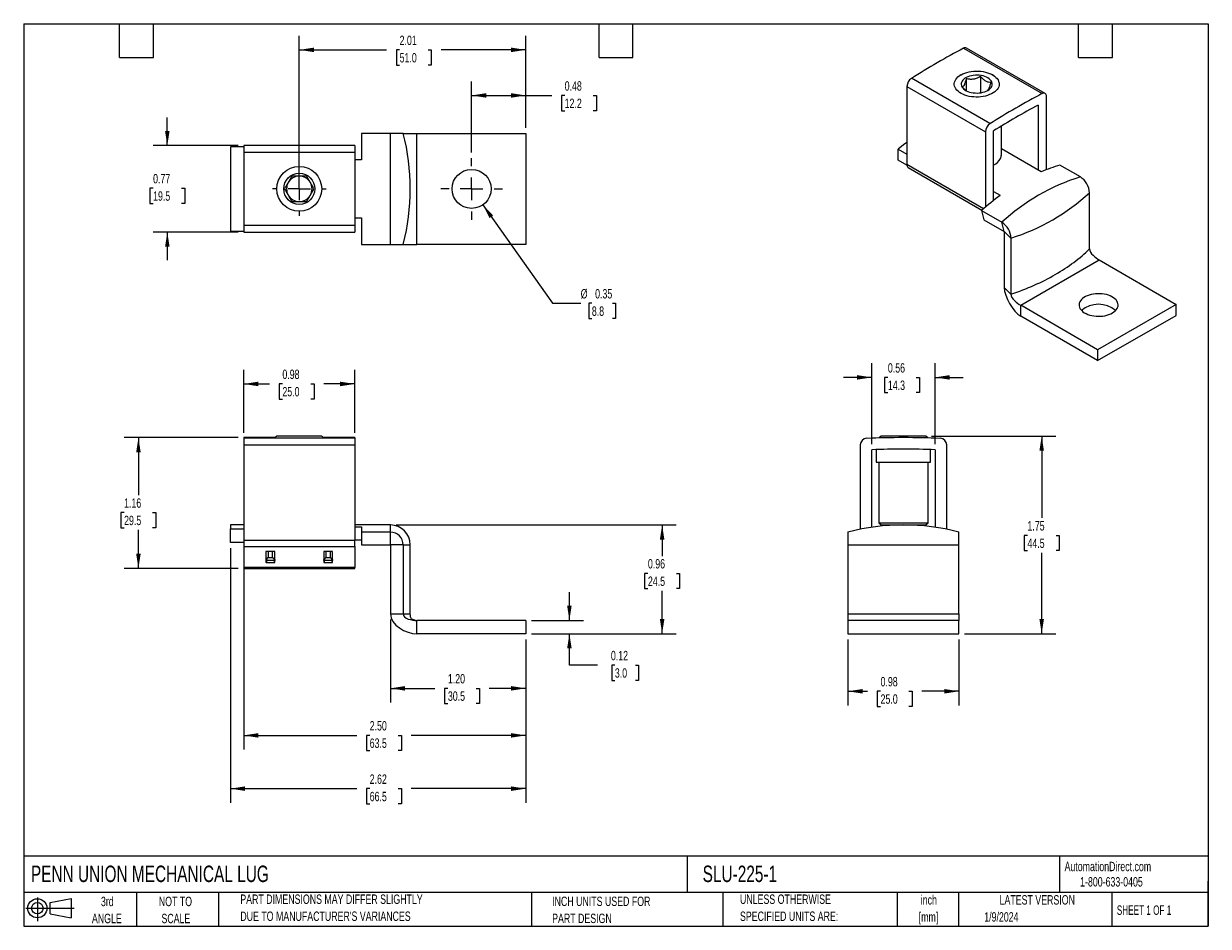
# Model space of a CAD drawing. Header units: inches. Extents: x 0.2 to 10.8, y 0.2 to 8.2.
import ezdxf

# ---------------------------------------------------------------- set-up
doc = ezdxf.new("R2010")
doc.units = ezdxf.units.IN
doc.header["$MEASUREMENT"] = 0
doc.linetypes.add('CENTERX2', pattern=[0.8, 0.5, -0.1, 0.1, -0.1])
doc.layers.add('CENTER', color=40, linetype='CENTERX2')
doc.layers.add('SLD-DEFPOINTS', color=7, linetype='Continuous')
doc.layers.add('DIMENSIONS', color=140, linetype='Continuous', lineweight=25)
doc.layers.add('TEXT', color=140, linetype='Continuous', lineweight=25)
doc.styles.add('SLDTEXTSTYLE0', font='TXT', dxfattribs={"width": 0.7})
doc.styles.add('SLDTEXTSTYLE1', font='TXT', dxfattribs={"width": 0.65})
doc.dimstyles.new('SLDDIMSTYLE0', dxfattribs={"dimtxt": 0.084961, "dimasz": 0.13, "dimexe": 0, "dimexo": 0.0625, "dimgap": 0.02124, "dimtad": 0, "dimtih": 1, "dimtoh": 1, "dimrnd": 1e-09, "dimdsep": 46, "dimtxsty": 'SLDTEXTSTYLE0', "dimsah": 1, "dimcen": 0.09, "dimadec": 0, "dimazin": 2, "dimtfac": 1, "dimtmove": 0, "dimatfit": 0, "dimfxl": 0, "dimfrac": 2, "dimtolj": 1, "dimtzin": 12, "dimarcsym": 0})
doc.dimstyles.new('SLDDIMSTYLE1', dxfattribs={"dimtxt": 0.084961, "dimasz": 0.13, "dimexe": 0, "dimexo": 0.0625, "dimgap": 0.02124, "dimtad": 0, "dimtih": 1, "dimtoh": 1, "dimrnd": 1e-09, "dimdsep": 46, "dimtxsty": 'SLDTEXTSTYLE0', "dimsah": 1, "dimcen": 0.09, "dimadec": 0, "dimazin": 2, "dimtfac": 1, "dimtofl": 0, "dimtmove": 0, "dimatfit": 3, "dimfxl": 0, "dimfrac": 2, "dimtolj": 1, "dimtzin": 12, "dimarcsym": 0})
doc.dimstyles.new('SLDDIMSTYLE2', dxfattribs={"dimtxt": 0.084961, "dimasz": 0.13, "dimexe": 0, "dimexo": 0.0625, "dimgap": 0.02124, "dimtad": 0, "dimtih": 1, "dimtoh": 1, "dimrnd": 1e-09, "dimzin": 4, "dimdsep": 46, "dimtxsty": 'SLDTEXTSTYLE0', "dimsah": 1, "dimcen": 0.09, "dimadec": 0, "dimazin": 1, "dimtfac": 1, "dimtofl": 0, "dimtmove": 0, "dimatfit": 3, "dimfxl": 0, "dimfrac": 2, "dimtolj": 1, "dimtzin": 12, "dimarcsym": 0})
doc.dimstyles.new('SLDDIMSTYLE3', dxfattribs={"dimtxt": 0.084961, "dimasz": 0.13, "dimexe": 0, "dimexo": 0.0625, "dimgap": 0.02124, "dimtad": 0, "dimtih": 1, "dimtoh": 1, "dimrnd": 1e-09, "dimzin": 12, "dimdsep": 46, "dimtxsty": 'SLDTEXTSTYLE0', "dimsah": 1, "dimcen": 0.09, "dimadec": 0, "dimazin": 3, "dimtfac": 1, "dimtofl": 0, "dimtmove": 0, "dimatfit": 3, "dimfxl": 0, "dimfrac": 2, "dimtolj": 1, "dimtzin": 12, "dimarcsym": 0})
doc.dimstyles.new('SLDDIMSTYLE4', dxfattribs={"dimtxt": 0.084961, "dimasz": 0.13, "dimexe": 0, "dimexo": 0.0625, "dimgap": 0.02124, "dimtad": 0, "dimtih": 1, "dimtoh": 1, "dimrnd": 1e-09, "dimdsep": 46, "dimtxsty": 'SLDTEXTSTYLE0', "dimsah": 1, "dimcen": 0, "dimadec": 0, "dimazin": 2, "dimtfac": 1, "dimtofl": 0, "dimtmove": 0, "dimatfit": 3, "dimfxl": 0, "dimfrac": 2, "dimtolj": 1, "dimtzin": 12, "dimarcsym": 0})

# ---------------------------------------------------------------- blocks, each defined once
blk = doc.blocks.new('Block11')
at = {"color": 7, "linetype": 'Continuous', "lineweight": 18}
for p, q in [((0, 0.113), (0.428, 0.113)), ((0.102, 0.209), (0.102, 0)), ((0.216, 0.164), (0.401, 0.198)), ((0.216, 0.063), (0.216, 0.164)), ((0.401, 0.198), (0.401, 0.029)), ((0.216, 0.063), (0.401, 0.029))]:
    blk.add_line(p, q, dxfattribs=at)
for radius in [0.0846, 0.0506]:
    blk.add_circle((0.102, 0.113), radius, dxfattribs=at)
blk = doc.blocks.new('Block12')
at = {"layer": 'SLD-DEFPOINTS'}
blk.add_blockref('Block11', (0, 0), dxfattribs=at)
blk = doc.blocks.new('_D')
at = {"layer": 'DIMENSIONS'}
for p, q in [((5.087, 2.961), (5.087, 3.211)), ((4.75, 2.961), (5.212, 2.961)), ((4.75, 2.843), (5.212, 2.843)), ((5.087, 2.564), (5.087, 2.843)), ((5.337, 2.564), (5.087, 2.564)), ((5.49, 2.564), (5.462, 2.564)), ((5.462, 2.564), (5.462, 2.429)), ((5.672, 2.564), (5.7, 2.564)), ((5.7, 2.564), (5.7, 2.429)), ((5.462, 2.429), (5.49, 2.429)), ((5.7, 2.429), (5.672, 2.429))]:
    blk.add_line(p, q, dxfattribs=at)
for points in [[(5.087, 2.961), (5.107, 3.091), (5.067, 3.091)], [(5.087, 2.843), (5.067, 2.713), (5.107, 2.713)]]:
    blk.add_solid(points, dxfattribs=at)
at = {"layer": 'DIMENSIONS', "char_height": 0.0833, "attachment_point": 1, "style": 'SLDTEXTSTYLE0'}
for s, insert in [('0.12', (5.455, 2.691)), ('3.0', (5.49, 2.537))]:
    blk.add_mtext(s, dxfattribs=dict(at, insert=insert))
blk = doc.blocks.new('_D_1')
at = {"layer": 'DIMENSIONS'}
for p, q in [((3.55, 3.808), (6.034, 3.808)), ((5.909, 3.808), (5.909, 3.532)), ((5.783, 3.378), (5.754, 3.378)), ((5.754, 3.378), (5.754, 3.243)), ((6.035, 3.378), (6.064, 3.378)), ((6.064, 3.378), (6.064, 3.243)), ((5.754, 3.243), (5.783, 3.243)), ((5.909, 2.843), (5.909, 3.224)), ((6.064, 3.243), (6.035, 3.243)), ((4.75, 2.843), (6.034, 2.843))]:
    blk.add_line(p, q, dxfattribs=at)
for points in [[(5.909, 3.808), (5.889, 3.678), (5.929, 3.678)], [(5.909, 2.843), (5.929, 2.973), (5.889, 2.973)]]:
    blk.add_solid(points, dxfattribs=at)
at = {"layer": 'DIMENSIONS', "char_height": 0.0833, "attachment_point": 1, "style": 'SLDTEXTSTYLE0'}
for s, insert in [('0.96', (5.783, 3.505)), ('24.5', (5.783, 3.35))]:
    blk.add_mtext(s, dxfattribs=dict(at, insert=insert))
blk = doc.blocks.new('_D_2')
at = {"layer": 'DIMENSIONS'}
for p, q in [((3.5, 2.97), (3.5, 2.234)), ((4.7, 2.793), (4.7, 2.234)), ((3.5, 2.359), (3.895, 2.359)), ((4.01, 2.359), (3.981, 2.359)), ((3.981, 2.359), (3.981, 2.224)), ((4.262, 2.359), (4.291, 2.359)), ((4.291, 2.359), (4.291, 2.224)), ((4.7, 2.359), (4.377, 2.359)), ((3.981, 2.224), (4.01, 2.224)), ((4.291, 2.224), (4.262, 2.224))]:
    blk.add_line(p, q, dxfattribs=at)
for points in [[(3.5, 2.359), (3.63, 2.339), (3.63, 2.379)], [(4.7, 2.359), (4.57, 2.379), (4.57, 2.339)]]:
    blk.add_solid(points, dxfattribs=at)
at = {"layer": 'DIMENSIONS', "char_height": 0.0833, "attachment_point": 1, "style": 'SLDTEXTSTYLE0'}
for s, insert in [('1.20', (4.01, 2.486)), ('30.5', (4.01, 2.332))]:
    blk.add_mtext(s, dxfattribs=dict(at, insert=insert))
blk = doc.blocks.new('_D_3')
at = {"layer": 'DIMENSIONS'}
for p, q in [((2.2, 3.567), (2.2, 1.817)), ((4.7, 2.793), (4.7, 1.817)), ((2.2, 1.942), (3.202, 1.942)), ((3.317, 1.942), (3.288, 1.942)), ((3.288, 1.942), (3.288, 1.807)), ((3.569, 1.942), (3.598, 1.942)), ((3.598, 1.942), (3.598, 1.807)), ((4.7, 1.942), (3.684, 1.942)), ((3.288, 1.807), (3.317, 1.807)), ((3.598, 1.807), (3.569, 1.807))]:
    blk.add_line(p, q, dxfattribs=at)
for points in [[(2.2, 1.942), (2.33, 1.922), (2.33, 1.962)], [(4.7, 1.942), (4.57, 1.962), (4.57, 1.922)]]:
    blk.add_solid(points, dxfattribs=at)
at = {"layer": 'DIMENSIONS', "char_height": 0.0833, "attachment_point": 1, "style": 'SLDTEXTSTYLE0'}
for s, insert in [('2.50', (3.317, 2.069)), ('63.5', (3.317, 1.915))]:
    blk.add_mtext(s, dxfattribs=dict(at, insert=insert))
blk = doc.blocks.new('_D_4')
at = {"layer": 'DIMENSIONS'}
for p, q in [((2.082, 3.601), (2.082, 1.345)), ((4.7, 2.793), (4.7, 1.345)), ((2.082, 1.47), (3.202, 1.47)), ((3.317, 1.47), (3.288, 1.47)), ((3.288, 1.47), (3.288, 1.335)), ((3.569, 1.47), (3.598, 1.47)), ((3.598, 1.47), (3.598, 1.335)), ((4.7, 1.47), (3.684, 1.47)), ((3.288, 1.335), (3.317, 1.335)), ((3.598, 1.335), (3.569, 1.335))]:
    blk.add_line(p, q, dxfattribs=at)
for points in [[(2.082, 1.47), (2.212, 1.45), (2.212, 1.49)], [(4.7, 1.47), (4.57, 1.49), (4.57, 1.45)]]:
    blk.add_solid(points, dxfattribs=at)
at = {"layer": 'DIMENSIONS', "char_height": 0.0833, "attachment_point": 1, "style": 'SLDTEXTSTYLE0'}
for s, insert in [('2.62', (3.317, 1.596)), ('66.5', (3.317, 1.442))]:
    blk.add_mtext(s, dxfattribs=dict(at, insert=insert))
blk = doc.blocks.new('_D_5')
at = {"layer": 'DIMENSIONS'}
for p, q in [((2.15, 4.581), (1.142, 4.581)), ((1.267, 4.581), (1.267, 4.071)), ((1.14, 3.917), (1.112, 3.917)), ((1.112, 3.917), (1.112, 3.782)), ((1.393, 3.917), (1.421, 3.917)), ((1.421, 3.917), (1.421, 3.782)), ((1.112, 3.782), (1.14, 3.782)), ((1.421, 3.782), (1.393, 3.782)), ((1.267, 3.422), (1.267, 3.763)), ((2.15, 3.422), (1.142, 3.422))]:
    blk.add_line(p, q, dxfattribs=at)
for points in [[(1.267, 4.581), (1.247, 4.451), (1.287, 4.451)], [(1.267, 3.422), (1.287, 3.552), (1.247, 3.552)]]:
    blk.add_solid(points, dxfattribs=at)
at = {"layer": 'DIMENSIONS', "char_height": 0.0833, "attachment_point": 1, "style": 'SLDTEXTSTYLE0'}
for s, insert in [('1.16', (1.14, 4.043)), ('29.5', (1.14, 3.889))]:
    blk.add_mtext(s, dxfattribs=dict(at, insert=insert))
blk = doc.blocks.new('_D_6')
at = {"layer": 'DIMENSIONS'}
for p, q in [((2.2, 4.625), (2.2, 5.182)), ((3.185, 4.625), (3.185, 5.182)), ((2.2, 5.057), (2.428, 5.057)), ((2.543, 5.057), (2.514, 5.057)), ((2.514, 5.057), (2.514, 4.922)), ((2.795, 5.057), (2.824, 5.057)), ((2.824, 5.057), (2.824, 4.922)), ((3.185, 5.057), (2.91, 5.057)), ((2.514, 4.922), (2.543, 4.922)), ((2.824, 4.922), (2.795, 4.922))]:
    blk.add_line(p, q, dxfattribs=at)
for points in [[(2.2, 5.057), (2.33, 5.037), (2.33, 5.077)], [(3.185, 5.057), (3.055, 5.077), (3.055, 5.037)]]:
    blk.add_solid(points, dxfattribs=at)
at = {"layer": 'DIMENSIONS', "char_height": 0.0833, "attachment_point": 1, "style": 'SLDTEXTSTYLE0'}
for s, insert in [('0.98', (2.543, 5.184)), ('25.0', (2.543, 5.03))]:
    blk.add_mtext(s, dxfattribs=dict(at, insert=insert))
blk = doc.blocks.new('_D_7')
at = {"layer": 'DIMENSIONS'}
for p, q in [((7.556, 2.793), (7.556, 2.208)), ((8.54, 2.793), (8.54, 2.208)), ((7.556, 2.333), (7.73, 2.333)), ((7.845, 2.333), (7.816, 2.333)), ((7.816, 2.333), (7.816, 2.198)), ((8.097, 2.333), (8.126, 2.333)), ((8.126, 2.333), (8.126, 2.198)), ((8.54, 2.333), (8.212, 2.333)), ((7.816, 2.198), (7.845, 2.198)), ((8.126, 2.198), (8.097, 2.198))]:
    blk.add_line(p, q, dxfattribs=at)
for points in [[(7.556, 2.333), (7.686, 2.313), (7.686, 2.353)], [(8.54, 2.333), (8.41, 2.353), (8.41, 2.313)]]:
    blk.add_solid(points, dxfattribs=at)
at = {"layer": 'DIMENSIONS', "char_height": 0.0833, "attachment_point": 1, "style": 'SLDTEXTSTYLE0'}
for s, insert in [('0.98', (7.845, 2.46)), ('25.0', (7.845, 2.306))]:
    blk.add_mtext(s, dxfattribs=dict(at, insert=insert))
blk = doc.blocks.new('_D_8')
at = {"layer": 'DIMENSIONS'}
for p, q in [((8.297, 4.595), (9.398, 4.595)), ((9.273, 4.595), (9.273, 3.869)), ((9.147, 3.715), (9.119, 3.715)), ((9.119, 3.715), (9.119, 3.58)), ((9.4, 3.715), (9.428, 3.715)), ((9.428, 3.715), (9.428, 3.58)), ((9.119, 3.58), (9.147, 3.58)), ((9.428, 3.58), (9.4, 3.58)), ((9.273, 2.843), (9.273, 3.561)), ((8.59, 2.843), (9.398, 2.843))]:
    blk.add_line(p, q, dxfattribs=at)
for points in [[(9.273, 4.595), (9.253, 4.465), (9.293, 4.465)], [(9.273, 2.843), (9.293, 2.973), (9.253, 2.973)]]:
    blk.add_solid(points, dxfattribs=at)
at = {"layer": 'DIMENSIONS', "char_height": 0.0833, "attachment_point": 1, "style": 'SLDTEXTSTYLE0'}
for s, insert in [('1.75', (9.147, 3.841)), ('44.5', (9.147, 3.687))]:
    blk.add_mtext(s, dxfattribs=dict(at, insert=insert))
blk = doc.blocks.new('_D_9')
at = {"layer": 'DIMENSIONS'}
for p, q in [((7.767, 4.524), (7.767, 5.24)), ((8.328, 4.524), (8.328, 5.24)), ((7.767, 5.115), (7.517, 5.115)), ((7.91, 5.115), (7.881, 5.115)), ((7.881, 5.115), (7.881, 4.98)), ((8.162, 5.115), (8.191, 5.115)), ((8.191, 5.115), (8.191, 4.98)), ((8.328, 5.115), (8.578, 5.115)), ((7.881, 4.98), (7.91, 4.98)), ((8.191, 4.98), (8.162, 4.98))]:
    blk.add_line(p, q, dxfattribs=at)
for points in [[(7.767, 5.115), (7.637, 5.135), (7.637, 5.095)], [(8.328, 5.115), (8.458, 5.095), (8.458, 5.135)]]:
    blk.add_solid(points, dxfattribs=at)
at = {"layer": 'DIMENSIONS', "char_height": 0.0833, "attachment_point": 1, "style": 'SLDTEXTSTYLE0'}
for s, insert in [('0.56', (7.91, 5.241)), ('14.3', (7.91, 5.087))]:
    blk.add_mtext(s, dxfattribs=dict(at, insert=insert))
blk = doc.blocks.new('_D_10')
at = {"layer": 'DIMENSIONS'}
for p, q in [((4.22, 7.109), (4.22, 7.739)), ((4.7, 7.328), (4.7, 7.739)), ((4.22, 7.614), (4.7, 7.614)), ((4.7, 7.614), (4.93, 7.614)), ((5.045, 7.614), (5.016, 7.614)), ((5.016, 7.614), (5.016, 7.479)), ((5.297, 7.614), (5.326, 7.614)), ((5.326, 7.614), (5.326, 7.479)), ((5.016, 7.479), (5.045, 7.479)), ((5.326, 7.479), (5.297, 7.479))]:
    blk.add_line(p, q, dxfattribs=at)
for points in [[(4.22, 7.614), (4.35, 7.594), (4.35, 7.634)], [(4.7, 7.614), (4.57, 7.634), (4.57, 7.594)]]:
    blk.add_solid(points, dxfattribs=at)
at = {"layer": 'DIMENSIONS', "char_height": 0.0833, "attachment_point": 1, "style": 'SLDTEXTSTYLE0'}
for s, insert in [('0.48', (5.045, 7.74)), ('12.2', (5.045, 7.586))]:
    blk.add_mtext(s, dxfattribs=dict(at, insert=insert))
blk = doc.blocks.new('_D_11')
at = {"layer": 'DIMENSIONS'}
for p, q in [((2.693, 6.836), (2.693, 8.143)), ((4.7, 7.328), (4.7, 8.143)), ((2.693, 8.018), (3.467, 8.018)), ((3.582, 8.018), (3.554, 8.018)), ((3.554, 8.018), (3.554, 7.883)), ((3.835, 8.018), (3.863, 8.018)), ((3.863, 8.018), (3.863, 7.883)), ((4.7, 8.018), (3.95, 8.018)), ((3.554, 7.883), (3.582, 7.883)), ((3.863, 7.883), (3.835, 7.883))]:
    blk.add_line(p, q, dxfattribs=at)
for points in [[(2.693, 8.018), (2.823, 7.998), (2.823, 8.038)], [(4.7, 8.018), (4.57, 8.038), (4.57, 7.998)]]:
    blk.add_solid(points, dxfattribs=at)
at = {"layer": 'DIMENSIONS', "char_height": 0.0833, "attachment_point": 1, "style": 'SLDTEXTSTYLE0'}
for s, insert in [('2.01', (3.582, 8.144)), ('51.0', (3.582, 7.99))]:
    blk.add_mtext(s, dxfattribs=dict(at, insert=insert))
blk = doc.blocks.new('_D_12')
at = {"layer": 'DIMENSIONS'}
for p, q in [((4.32, 6.644), (4.937, 5.772)), ((4.937, 5.772), (5.187, 5.772)), ((5.286, 5.772), (5.258, 5.772)), ((5.258, 5.772), (5.258, 5.637)), ((5.468, 5.772), (5.497, 5.772)), ((5.497, 5.772), (5.497, 5.637)), ((5.258, 5.637), (5.286, 5.637)), ((5.497, 5.637), (5.468, 5.637))]:
    blk.add_line(p, q, dxfattribs=at)
blk.add_solid([(4.32, 6.644), (4.379, 6.527), (4.411, 6.55)], dxfattribs=at)
at = {"layer": 'DIMENSIONS', "char_height": 0.0833, "attachment_point": 1, "style": 'SLDTEXTSTYLE0'}
for s, insert in [('%%c', (5.187, 5.898)), ('0.35', (5.315, 5.898)), ('8.8', (5.286, 5.744))]:
    blk.add_mtext(s, dxfattribs=dict(at, insert=insert))
blk = doc.blocks.new('_D_13')
at = {"layer": 'DIMENSIONS'}
for p, q in [((1.523, 7.169), (1.523, 7.419)), ((2.15, 7.169), (1.398, 7.169)), ((1.397, 6.792), (1.368, 6.792)), ((1.368, 6.792), (1.368, 6.657)), ((1.649, 6.792), (1.678, 6.792)), ((1.678, 6.792), (1.678, 6.657)), ((1.368, 6.657), (1.397, 6.657)), ((1.678, 6.657), (1.649, 6.657)), ((2.15, 6.403), (1.398, 6.403)), ((1.523, 6.403), (1.523, 6.153))]:
    blk.add_line(p, q, dxfattribs=at)
for points in [[(1.523, 7.169), (1.543, 7.299), (1.503, 7.299)], [(1.523, 6.403), (1.503, 6.273), (1.543, 6.273)]]:
    blk.add_solid(points, dxfattribs=at)
at = {"layer": 'DIMENSIONS', "char_height": 0.0833, "attachment_point": 1, "style": 'SLDTEXTSTYLE0'}
for s, insert in [('0.77', (1.397, 6.918)), ('19.5', (1.397, 6.764))]:
    blk.add_mtext(s, dxfattribs=dict(at, insert=insert))
blk = doc.blocks.new('SW_CENTERMARKSYMBOL_0')
at = {"layer": 'CENTER', "color": 0}
for p, q in [((0, 0.2), (0, 0.238)), ((-0.2, 0), (-0.238, 0)), ((0, 0), (-0.1, 0)), ((0, 0), (0, 0.1)), ((0, 0), (0, -0.1)), ((0, 0), (0.1, 0)), ((0.2, 0), (0.238, 0)), ((0, -0.2), (0, -0.238))]:
    blk.add_line(p, q, dxfattribs=at)
blk = doc.blocks.new('SW_CENTERMARKSYMBOL_1')
at = {"layer": 'CENTER', "color": 0}
for p, q in [((0, 0.2), (0, 0.273)), ((-0.2, 0), (-0.273, 0)), ((0, 0), (-0.1, 0)), ((0, 0), (0, 0.1)), ((0, 0), (0, -0.1)), ((0, 0), (0.1, 0)), ((0.2, 0), (0.273, 0)), ((0, -0.2), (0, -0.273))]:
    blk.add_line(p, q, dxfattribs=at)

msp = doc.modelspace()

# ---------------------------------------------------------------- linework, layer by layer
for p, q in [((8.58, 8.032), (9.276, 7.63)), ((9.304, 7.632), (8.608, 8.034)), ((8.556, 7.796), (8.547, 7.79)), ((8.731, 7.782), (8.731, 7.638)), ((8.85, 7.789), (8.838, 7.796)), ((8.078, 7.694), (8.774, 7.293)), ((8.078, 7.694), (8.078, 7.002)), ((8.814, 7.364), (8.118, 7.766)), ((8.605, 7.762), (8.605, 7.657)), ((9.316, 6.957), (9.316, 7.605)), ((9.243, 7.529), (9.243, 6.952)), ((3.244, 7.278), (3.244, 7.042)), ((3.5, 7.278), (3.244, 7.278)), ((3.5, 6.294), (3.5, 7.278)), ((3.614, 7.278), (3.5, 7.278)), ((3.736, 6.294), (3.736, 7.278)), ((3.736, 7.278), (4.7, 7.278)), ((4.7, 7.278), (4.7, 6.294)), ((8.774, 7.293), (8.774, 6.625)), ((8.847, 6.684), (8.847, 7.3)), ((8.916, 7.088), (8.916, 7.343)), ((2.082, 7.16), (2.082, 6.412)), ((2.2, 7.16), (2.082, 7.16)), ((3.185, 7.169), (2.2, 7.169)), ((2.2, 7.169), (2.2, 7.112)), ((3.185, 7.169), (3.185, 7.112)), ((9.268, 6.937), (8.916, 7.141)), ((2.2, 7.112), (3.185, 7.112)), ((2.2, 7.112), (2.2, 6.46)), ((3.185, 7.112), (3.185, 6.46)), ((3.244, 7.042), (3.185, 7.042)), ((8.001, 7.139), (8.078, 7.094)), ((8.001, 7.04), (8.001, 7.139)), ((8.079, 6.995), (8.001, 7.04)), ((8.757, 6.61), (8.078, 7.002)), ((8.091, 6.975), (8.743, 6.598)), ((8.847, 6.996), (8.852, 6.999)), ((9.616, 6.892), (9.435, 6.996)), ((8.847, 6.763), (8.906, 6.729)), ((9.697, 6.254), (9.697, 6.752)), ((3.185, 6.53), (3.244, 6.53)), ((3.244, 6.53), (3.244, 6.294)), ((8.739, 6.595), (8.92, 6.49)), ((8.739, 6.595), (8.76, 6.513)), ((8.76, 6.513), (8.941, 6.409)), ((2.082, 6.412), (2.2, 6.412)), ((3.185, 6.46), (2.2, 6.46)), ((2.2, 6.46), (2.2, 6.403)), ((3.185, 6.46), (3.185, 6.403)), ((8.941, 6.409), (8.92, 6.49)), ((9.001, 6.35), (8.941, 6.409)), ((8.941, 6.409), (8.941, 5.911)), ((2.2, 6.403), (3.185, 6.403)), ((9.001, 6.35), (9.001, 5.852)), ((3.244, 6.294), (3.5, 6.294)), ((3.5, 6.294), (3.614, 6.294)), ((4.7, 6.294), (3.736, 6.294)), ((9.087, 5.754), (9.783, 6.156)), ((9.783, 6.156), (10.465, 5.762)), ((8.941, 5.911), (9.001, 5.852)), ((9.087, 5.657), (9.087, 5.754)), ((9.769, 5.36), (9.087, 5.754)), ((10.465, 5.762), (9.769, 5.36)), ((10.465, 5.665), (10.465, 5.762)), ((9.769, 5.264), (9.087, 5.657)), ((9.769, 5.264), (10.465, 5.665)), ((9.769, 5.36), (9.769, 5.264)), ((2.48, 4.581), (2.2, 4.581)), ((2.2, 4.581), (2.2, 4.575)), ((3.185, 4.575), (2.2, 4.575)), ((2.2, 4.575), (2.2, 4.516)), ((2.2, 4.516), (2.2, 3.668)), ((2.2, 4.516), (3.185, 4.516)), ((2.494, 4.595), (2.48, 4.581)), ((2.52, 4.595), (2.494, 4.595)), ((2.892, 4.595), (2.52, 4.595)), ((2.905, 4.581), (2.892, 4.595)), ((3.185, 4.581), (2.905, 4.581)), ((3.185, 4.581), (3.185, 4.575)), ((3.185, 4.575), (3.185, 4.516)), ((3.185, 4.516), (3.185, 3.668)), ((7.665, 4.516), (7.665, 3.77)), ((7.849, 4.595), (7.832, 4.578)), ((8.247, 4.595), (7.849, 4.595)), ((8.264, 4.578), (8.247, 4.595)), ((8.431, 3.77), (8.431, 4.516)), ((7.767, 3.787), (7.767, 4.474)), ((7.807, 4.475), (7.807, 4.365)), ((8.289, 4.365), (8.289, 4.475)), ((8.328, 4.474), (8.328, 3.787)), ((7.807, 4.365), (8.289, 4.365)), ((7.829, 4.365), (7.829, 3.827)), ((8.267, 3.827), (8.267, 4.365)), ((2.2, 3.808), (2.082, 3.808)), ((2.082, 3.808), (2.082, 3.772)), ((3.5, 3.808), (3.185, 3.808)), ((3.185, 3.791), (3.244, 3.791)), ((3.244, 3.791), (3.244, 3.745)), ((3.5, 3.745), (3.5, 3.808)), ((7.829, 3.827), (7.849, 3.808)), ((7.829, 3.827), (8.157, 3.827)), ((7.849, 3.808), (8.147, 3.808)), ((8.147, 3.808), (8.247, 3.808)), ((8.157, 3.827), (8.267, 3.827)), ((8.247, 3.808), (8.267, 3.827)), ((2.082, 3.772), (2.2, 3.772)), ((2.082, 3.651), (2.082, 3.772)), ((3.244, 3.745), (3.244, 3.63)), ((3.244, 3.745), (3.5, 3.745)), ((3.5, 3.63), (3.5, 3.745)), ((7.556, 3.745), (7.556, 3.63)), ((8.54, 3.63), (8.54, 3.745)), ((2.2, 3.651), (2.082, 3.651)), ((3.185, 3.668), (2.2, 3.668)), ((2.2, 3.668), (2.2, 3.617)), ((2.2, 3.617), (3.185, 3.617)), ((2.2, 3.617), (2.2, 3.43)), ((2.397, 3.571), (2.397, 3.476)), ((2.472, 3.573), (2.401, 3.573)), ((2.417, 3.573), (2.417, 3.518)), ((2.456, 3.518), (2.456, 3.573)), ((2.476, 3.476), (2.476, 3.571)), ((2.909, 3.571), (2.909, 3.476)), ((2.984, 3.573), (2.913, 3.573)), ((2.929, 3.573), (2.929, 3.518)), ((2.968, 3.518), (2.968, 3.573)), ((2.988, 3.476), (2.988, 3.571)), ((3.244, 3.672), (3.185, 3.672)), ((3.185, 3.617), (3.185, 3.668)), ((3.185, 3.617), (3.185, 3.43)), ((3.244, 3.63), (3.5, 3.63)), ((3.5, 3.63), (3.5, 3.02)), ((3.614, 3.63), (3.5, 3.63)), ((3.614, 3.63), (3.614, 3.02)), ((3.614, 3.63), (3.677, 3.63)), ((3.677, 3.02), (3.677, 3.63)), ((7.556, 3.63), (7.556, 3.02)), ((7.556, 3.63), (8.54, 3.63)), ((8.54, 3.02), (8.54, 3.63)), ((2.401, 3.491), (2.401, 3.474)), ((2.472, 3.491), (2.401, 3.491)), ((2.401, 3.474), (2.472, 3.474)), ((2.417, 3.518), (2.456, 3.518)), ((2.472, 3.474), (2.472, 3.491)), ((2.913, 3.491), (2.913, 3.474)), ((2.984, 3.491), (2.913, 3.491)), ((2.913, 3.474), (2.984, 3.474)), ((2.929, 3.518), (2.968, 3.518)), ((2.984, 3.474), (2.984, 3.491)), ((3.185, 3.43), (2.2, 3.43)), ((2.2, 3.43), (2.2, 3.422)), ((2.2, 3.422), (3.185, 3.422)), ((3.185, 3.422), (3.185, 3.43)), ((3.5, 3.02), (3.614, 3.02)), ((3.736, 2.843), (3.736, 2.961)), ((4.7, 2.961), (3.736, 2.961)), ((4.7, 2.961), (4.7, 2.843)), ((7.556, 2.961), (7.556, 2.843)), ((8.54, 2.961), (7.556, 2.961)), ((8.54, 2.843), (8.54, 2.961)), ((4.7, 2.843), (3.736, 2.843)), ((7.556, 2.843), (8.54, 2.843))]:
    msp.add_line(p, q)
at = {"flags": 128}
for points in [[(8.505, 7.744), (8.511, 7.756), (8.52, 7.767), (8.531, 7.778), (8.543, 7.788), (8.558, 7.797), (8.573, 7.805), (8.591, 7.812), (8.609, 7.818), (8.629, 7.823), (8.649, 7.826), (8.67, 7.829), (8.691, 7.83), (8.712, 7.829), (8.733, 7.828), (8.754, 7.825), (8.774, 7.821), (8.793, 7.815), (8.811, 7.809), (8.827, 7.802), (8.843, 7.793), (8.856, 7.784), (8.868, 7.773), (8.878, 7.763), (8.886, 7.751), (8.891, 7.739), (8.895, 7.727), (8.896, 7.715), (8.895, 7.703), (8.892, 7.691), (8.886, 7.679), (8.879, 7.668), (8.869, 7.657), (8.857, 7.647), (8.844, 7.637), (8.829, 7.629), (8.812, 7.621), (8.794, 7.614), (8.775, 7.609), (8.755, 7.605), (8.735, 7.602), (8.714, 7.6), (8.693, 7.6), (8.672, 7.601), (8.651, 7.603), (8.63, 7.606), (8.611, 7.611), (8.592, 7.617), (8.575, 7.624), (8.559, 7.632), (8.544, 7.641), (8.532, 7.651), (8.521, 7.661), (8.512, 7.672), (8.505, 7.684), (8.501, 7.696), (8.498, 7.708), (8.498, 7.72), (8.5, 7.732), (8.505, 7.744)], [(8.83, 7.694), (8.834, 7.704), (8.835, 7.714), (8.834, 7.724), (8.831, 7.734), (8.825, 7.744), (8.817, 7.753), (8.808, 7.762), (8.797, 7.77), (8.784, 7.777), (8.769, 7.782), (8.754, 7.787), (8.737, 7.791), (8.72, 7.793), (8.702, 7.794), (8.685, 7.794), (8.667, 7.792), (8.65, 7.789), (8.634, 7.785), (8.619, 7.78), (8.605, 7.774), (8.593, 7.767), (8.582, 7.758), (8.573, 7.75), (8.567, 7.74), (8.562, 7.73), (8.56, 7.72), (8.56, 7.71), (8.562, 7.7), (8.566, 7.69), (8.573, 7.681), (8.581, 7.672), (8.592, 7.663), (8.604, 7.656), (8.618, 7.65), (8.633, 7.644), (8.649, 7.64), (8.666, 7.637), (8.683, 7.636), (8.701, 7.635), (8.718, 7.636), (8.736, 7.638), (8.752, 7.642), (8.768, 7.646), (8.782, 7.652), (8.796, 7.659), (8.807, 7.667), (8.817, 7.675), (8.825, 7.684), (8.83, 7.694)], [(8.078, 7.198), (8.049, 7.176), (8.001, 7.139)], [(9.9, 5.686), (9.913, 5.695), (9.924, 5.704), (9.934, 5.714), (9.941, 5.725), (9.946, 5.736), (9.95, 5.747), (9.95, 5.758), (9.949, 5.77), (9.945, 5.781), (9.94, 5.792), (9.932, 5.802), (9.922, 5.812), (9.91, 5.821), (9.896, 5.83), (9.881, 5.837), (9.865, 5.843), (9.847, 5.849), (9.828, 5.853), (9.809, 5.855), (9.79, 5.857), (9.77, 5.857), (9.75, 5.856), (9.731, 5.853), (9.712, 5.85), (9.694, 5.845), (9.677, 5.839), (9.662, 5.832), (9.648, 5.824), (9.636, 5.815), (9.625, 5.805), (9.617, 5.795), (9.61, 5.784), (9.606, 5.773), (9.604, 5.761), (9.604, 5.75), (9.607, 5.739), (9.612, 5.727), (9.619, 5.717), (9.628, 5.707), (9.639, 5.697), (9.651, 5.688), (9.666, 5.681), (9.681, 5.674), (9.699, 5.668), (9.717, 5.663), (9.736, 5.66), (9.755, 5.658), (9.775, 5.657), (9.795, 5.658), (9.814, 5.659), (9.833, 5.662), (9.851, 5.667), (9.869, 5.672), (9.885, 5.679), (9.9, 5.686)], [(2.401, 3.573), (2.4, 3.573), (2.4, 3.572), (2.399, 3.572), (2.398, 3.572), (2.398, 3.572), (2.398, 3.571), (2.397, 3.571), (2.397, 3.571)], [(2.476, 3.571), (2.476, 3.571), (2.476, 3.571), (2.475, 3.572), (2.475, 3.572), (2.474, 3.572), (2.474, 3.572), (2.473, 3.573), (2.472, 3.573)], [(2.913, 3.573), (2.912, 3.573), (2.912, 3.572), (2.911, 3.572), (2.91, 3.572), (2.91, 3.572), (2.909, 3.571), (2.909, 3.571), (2.909, 3.571)], [(2.988, 3.571), (2.988, 3.571), (2.988, 3.571), (2.987, 3.572), (2.987, 3.572), (2.986, 3.572), (2.985, 3.572), (2.985, 3.573), (2.984, 3.573)], [(2.397, 3.493), (2.397, 3.493), (2.398, 3.492), (2.398, 3.492), (2.398, 3.492), (2.399, 3.492), (2.4, 3.491), (2.4, 3.491), (2.401, 3.491)], [(2.397, 3.476), (2.397, 3.476), (2.398, 3.475), (2.398, 3.475), (2.398, 3.475), (2.399, 3.474), (2.4, 3.474), (2.4, 3.474), (2.401, 3.474)], [(2.472, 3.491), (2.473, 3.491), (2.474, 3.491), (2.474, 3.492), (2.475, 3.492), (2.475, 3.492), (2.476, 3.492), (2.476, 3.493), (2.476, 3.493)], [(2.472, 3.474), (2.473, 3.474), (2.474, 3.474), (2.474, 3.474), (2.475, 3.475), (2.475, 3.475), (2.476, 3.475), (2.476, 3.476), (2.476, 3.476)], [(2.909, 3.493), (2.909, 3.493), (2.909, 3.492), (2.91, 3.492), (2.91, 3.492), (2.911, 3.492), (2.912, 3.491), (2.912, 3.491), (2.913, 3.491)], [(2.909, 3.476), (2.909, 3.476), (2.909, 3.475), (2.91, 3.475), (2.91, 3.475), (2.911, 3.474), (2.912, 3.474), (2.912, 3.474), (2.913, 3.474)], [(2.984, 3.491), (2.985, 3.491), (2.985, 3.491), (2.986, 3.492), (2.987, 3.492), (2.987, 3.492), (2.988, 3.492), (2.988, 3.493), (2.988, 3.493)], [(2.984, 3.474), (2.985, 3.474), (2.985, 3.474), (2.986, 3.474), (2.987, 3.475), (2.987, 3.475), (2.988, 3.475), (2.988, 3.476), (2.988, 3.476)]]:
    msp.add_lwpolyline(points, dxfattribs=at)
for centre, radius in [((2.693, 6.786), 0.199), ((4.22, 6.786), 0.173), ((2.693, 6.786), 0.138)]:
    msp.add_circle(centre, radius)
for centre, radius, start, end in [((12.057, 1.476), 7.421, 117.9402, 122.0544), ((8.595, 8.008), 0.0286, 64.9148, 123.1781), ((8.17, 7.69), 0.0913, 124.0816, 177.2897), ((12.753, 1.074), 7.421, 117.9402, 122.0544), ((9.291, 7.61), 0.0255, 350.2572, 125.6202), ((12.705, 1.074), 7.325, 118.2056, 121.7891), ((8.866, 7.288), 0.0913, 124.0816, 177.2897), ((1.719, 6.786), 1.958, 345.4452, 14.5548), ((8.785, 7.122), 0.141, 296.2072, 331.6817), ((8.839, 7.088), 0.0769, 334.564, 359.7424), ((8.106, 6.999), 0.0282, 172.6245, 236.0633), ((9.799, 5.695), 1.351, 105.6425, 113.1578), ((2.693, 6.786), 0.113, 150, 210), ((2.693, 6.786), 0.113, 90, 150), ((2.693, 6.786), 0.113, 30, 90), ((2.693, 6.786), 0.113, 330, 30), ((10.161, 5.144), 1.831, 107.3236, 132.6711), ((9.522, 6.744), 0.175, 2.4871, 57.5129), ((2.693, 6.786), 0.113, 210, 270), ((2.693, 6.786), 0.113, 270, 330), ((10.316, 4.801), 2.388, 126.1744, 131.3139), ((8.455, 8.099), 1.832, 287.3256, 312.669), ((8.826, 6.342), 0.175, 2.4873, 57.5127), ((9.777, 5.523), 0.24, 50.7621, 129.2379), ((7.724, 4.516), 0.0591, 92.3748, 180), ((8.048, -3.293), 7.874, 87.6252, 92.3748), ((8.372, 4.516), 0.0591, 0, 87.6252), ((8.048, -3.293), 7.772, 87.9315, 92.0685), ((3.5, 3.63), 0.177, 0, 90), ((8.048, 1.849), 1.958, 75.4452, 104.5548), ((3.5, 3.63), 0.114, 0, 90)]:
    msp.add_arc(centre, radius, start, end)
for points, knots in [([(8.731, 7.782), (8.721, 7.776), (8.711, 7.771), (8.695, 7.765), (8.69, 7.763), (8.679, 7.76), (8.674, 7.759), (8.657, 7.756), (8.646, 7.756), (8.625, 7.758), (8.615, 7.76), (8.605, 7.762)], [0, 0, 0, 0, 0.25, 0.25, 0.375, 0.375, 0.5, 0.5, 0.75, 0.75, 1, 1, 1, 1]), ([(8.823, 7.728), (8.816, 7.728), (8.809, 7.729), (8.797, 7.732), (8.793, 7.733), (8.785, 7.736), (8.781, 7.738), (8.769, 7.745), (8.761, 7.751), (8.746, 7.765), (8.738, 7.773), (8.731, 7.782)], [0, 0, 0, 0, 0.25, 0.25, 0.375, 0.375, 0.5, 0.5, 0.75, 0.75, 1, 1, 1, 1]), ([(8.605, 7.762), (8.602, 7.752), (8.599, 7.743), (8.595, 7.73), (8.594, 7.726), (8.591, 7.718), (8.589, 7.715), (8.585, 7.705), (8.582, 7.7), (8.576, 7.693), (8.573, 7.691), (8.571, 7.689)], [0, 0, 0, 0, 0.25, 0.25, 0.375, 0.375, 0.5, 0.5, 0.75, 0.75, 1, 1, 1, 1]), ([(8.571, 7.689), (8.577, 7.682), (8.589, 7.669), (8.602, 7.659), (8.607, 7.655)], [0, 0, 0, 0, 0.541947, 1, 1, 1, 1]), ([(8.789, 7.656), (8.792, 7.657), (8.795, 7.659), (8.799, 7.665), (8.8, 7.667), (8.803, 7.671), (8.805, 7.674), (8.809, 7.684), (8.812, 7.692), (8.818, 7.709), (8.821, 7.719), (8.823, 7.728)], [0, 0, 0, 0, 0.25, 0.25, 0.375, 0.375, 0.5, 0.5, 0.75, 0.75, 1, 1, 1, 1]), ([(2.627, 6.899), (2.622, 6.89), (2.617, 6.881), (2.609, 6.867), (2.606, 6.862), (2.6, 6.853), (2.598, 6.848), (2.589, 6.833), (2.583, 6.823), (2.572, 6.804), (2.567, 6.795), (2.562, 6.786)], [0, 0, 0, 0, 0.25, 0.25, 0.375, 0.375, 0.5, 0.5, 0.75, 0.75, 1, 1, 1, 1]), ([(2.758, 6.899), (2.748, 6.899), (2.737, 6.899), (2.721, 6.899), (2.716, 6.899), (2.704, 6.899), (2.699, 6.899), (2.681, 6.899), (2.67, 6.899), (2.648, 6.899), (2.638, 6.899), (2.627, 6.899)], [0, 0, 0, 0, 0.25, 0.25, 0.375, 0.375, 0.5, 0.5, 0.75, 0.75, 1, 1, 1, 1]), ([(2.823, 6.786), (2.818, 6.795), (2.813, 6.804), (2.805, 6.818), (2.802, 6.823), (2.797, 6.832), (2.794, 6.837), (2.785, 6.852), (2.779, 6.862), (2.768, 6.881), (2.763, 6.89), (2.758, 6.899)], [0, 0, 0, 0, 0.25, 0.25, 0.375, 0.375, 0.5, 0.5, 0.75, 0.75, 1, 1, 1, 1]), ([(2.562, 6.786), (2.567, 6.777), (2.572, 6.768), (2.58, 6.754), (2.583, 6.749), (2.589, 6.74), (2.592, 6.735), (2.6, 6.72), (2.606, 6.71), (2.617, 6.691), (2.622, 6.682), (2.627, 6.673)], [0, 0, 0, 0, 0.25, 0.25, 0.375, 0.375, 0.5, 0.5, 0.75, 0.75, 1, 1, 1, 1]), ([(2.758, 6.673), (2.763, 6.682), (2.768, 6.691), (2.776, 6.705), (2.779, 6.709), (2.785, 6.719), (2.788, 6.724), (2.796, 6.739), (2.802, 6.749), (2.813, 6.768), (2.818, 6.777), (2.823, 6.786)], [0, 0, 0, 0, 0.25, 0.25, 0.375, 0.375, 0.5, 0.5, 0.75, 0.75, 1, 1, 1, 1]), ([(2.627, 6.673), (2.637, 6.673), (2.648, 6.673), (2.664, 6.673), (2.67, 6.673), (2.681, 6.673), (2.687, 6.673), (2.704, 6.673), (2.715, 6.673), (2.737, 6.673), (2.748, 6.673), (2.758, 6.673)], [0, 0, 0, 0, 0.25, 0.25, 0.375, 0.375, 0.5, 0.5, 0.75, 0.75, 1, 1, 1, 1]), ([(9.001, 5.852), (9.144, 5.9), (9.276, 5.959), (9.51, 6.095), (9.613, 6.171), (9.697, 6.254)], [0, 0, 0, 0, 0.5, 0.5, 1, 1, 1, 1]), ([(2.417, 3.518), (2.416, 3.518), (2.415, 3.517), (2.413, 3.516), (2.411, 3.515), (2.409, 3.513), (2.406, 3.511), (2.403, 3.508), (2.401, 3.504), (2.399, 3.5), (2.398, 3.497), (2.397, 3.494), (2.397, 3.493)], [0, 0, 0, 0, 0.08368, 0.155973, 0.216881, 0.266407, 0.412681, 0.539318, 0.666524, 0.78449, 0.894948, 1, 1, 1, 1]), ([(2.417, 3.518), (2.413, 3.516), (2.409, 3.511), (2.403, 3.501), (2.401, 3.496), (2.401, 3.491)], [0, 0, 0, 0, 0.5, 0.5, 1, 1, 1, 1]), ([(2.456, 3.518), (2.462, 3.516), (2.467, 3.512), (2.474, 3.503), (2.476, 3.498), (2.476, 3.493)], [0, 0, 0, 0, 0.5, 0.5, 1, 1, 1, 1]), ([(2.456, 3.518), (2.457, 3.518), (2.458, 3.517), (2.46, 3.516), (2.461, 3.514), (2.463, 3.513), (2.465, 3.51), (2.468, 3.506), (2.47, 3.502), (2.471, 3.498), (2.472, 3.495), (2.472, 3.492), (2.472, 3.491)], [0, 0, 0, 0, 0.08368, 0.155973, 0.216881, 0.266407, 0.412681, 0.539318, 0.666524, 0.78449, 0.894948, 1, 1, 1, 1]), ([(2.909, 3.493), (2.909, 3.498), (2.911, 3.503), (2.919, 3.512), (2.924, 3.516), (2.929, 3.518)], [0, 0, 0, 0, 0.5, 0.5, 1, 1, 1, 1]), ([(2.915, 3.501), (2.916, 3.502), (2.916, 3.504), (2.918, 3.506), (2.919, 3.509), (2.921, 3.511), (2.925, 3.515), (2.927, 3.517), (2.929, 3.518)], [0, 0, 0, 0, 0.106208, 0.220913, 0.344525, 0.47737, 0.693052, 1, 1, 1, 1]), ([(2.968, 3.518), (2.973, 3.516), (2.978, 3.512), (2.986, 3.503), (2.988, 3.498), (2.988, 3.493)], [0, 0, 0, 0, 0.5, 0.5, 1, 1, 1, 1]), ([(2.982, 3.501), (2.98, 3.504), (2.978, 3.508), (2.974, 3.514), (2.971, 3.516), (2.968, 3.518)], [0, 0, 0, 0, 0.5, 0.5, 1, 1, 1, 1]), ([(2.982, 3.501), (2.982, 3.5), (2.983, 3.498), (2.983, 3.496), (2.984, 3.493), (2.984, 3.492), (2.984, 3.491)], [0, 0, 0, 0, 0.262726, 0.515482, 0.760444, 1, 1, 1, 1]), ([(3.72, 2.962), (3.718, 2.962), (3.712, 2.963), (3.705, 2.965), (3.698, 2.967), (3.692, 2.971), (3.687, 2.977), (3.681, 2.986), (3.678, 2.997), (3.677, 3.009), (3.677, 3.016), (3.677, 3.02)], [0, 0, 0, 0, 0.097086, 0.190811, 0.291096, 0.359093, 0.442513, 0.56042, 0.733521, 0.852163, 1, 1, 1, 1]), ([(7.556, 3.02), (7.716, 3.02), (7.882, 3.02), (8.214, 3.02), (8.38, 3.02), (8.54, 3.02)], [0, 0, 0, 0, 0.5, 0.5, 1, 1, 1, 1])]:
    msp.add_open_spline(points, degree=3, knots=knots)
for points in [[(3.614, 7.278), (3.614, 7.278), (3.691, 7.278), (3.736, 7.278)], [(3.614, 6.294), (3.614, 6.294), (3.691, 6.294), (3.736, 6.294)], [(9.697, 6.254), (9.697, 6.217), (9.751, 6.174), (9.783, 6.156)], [(8.941, 5.911), (8.941, 5.83), (9.017, 5.698), (9.087, 5.657)], [(9.001, 5.852), (9.001, 5.815), (9.055, 5.772), (9.087, 5.754)], [(2.915, 3.501), (2.914, 3.498), (2.913, 3.494), (2.913, 3.491)], [(3.5, 3.02), (3.5, 2.921), (3.637, 2.843), (3.736, 2.843)], [(3.614, 3.02), (3.614, 2.975), (3.691, 2.961), (3.736, 2.961)], [(3.614, 3.02), (3.656, 3.02), (3.677, 3.02), (3.677, 3.02)], [(7.556, 3.02), (7.556, 2.975), (7.556, 2.961), (7.556, 2.961)], [(8.54, 3.02), (8.54, 2.975), (8.54, 2.961), (8.54, 2.961)]]:
    msp.add_open_spline(points, degree=3)
at = {"layer": 'TEXT'}
for p, q in [((0.25, 8.25), (10.75, 8.25)), ((0.25, 8.25), (0.25, 0.25)), ((1.1, 7.95), (1.1, 8.25)), ((1.4, 7.95), (1.4, 8.25)), ((5.35, 7.95), (5.35, 8.25)), ((5.65, 7.95), (5.65, 8.25)), ((9.6, 7.95), (9.6, 8.25)), ((9.9, 7.95), (9.9, 8.25)), ((10.75, 8.25), (10.75, 0.25)), ((1.1, 7.95), (1.4, 7.95)), ((5.35, 7.95), (5.65, 7.95)), ((9.6, 7.95), (9.9, 7.95)), ((10.75, 0.871), (0.25, 0.871)), ((6.132, 0.871), (6.132, 0.55)), ((9.432, 0.871), (9.432, 0.55)), ((10.75, 0.25), (10.75, 0.65)), ((10.75, 0.55), (0.25, 0.55)), ((1.25, 0.55), (1.25, 0.25)), ((1.977, 0.55), (1.977, 0.25)), ((4.75, 0.55), (4.75, 0.25)), ((6.448, 0.55), (6.448, 0.25)), ((7.993, 0.55), (7.993, 0.25)), ((8.536, 0.55), (8.536, 0.25)), ((9.896, 0.55), (9.896, 0.25)), ((0.25, 0.25), (10.75, 0.25))]:
    msp.add_line(p, q, dxfattribs=at)

# ---------------------------------------------------------------- block references
at = {"layer": 'CENTER'}
for name, p in [('SW_CENTERMARKSYMBOL_1', (4.22, 6.786)), ('SW_CENTERMARKSYMBOL_0', (2.693, 6.786))]:
    msp.add_blockref(name, p, dxfattribs=at)
at = {"layer": 'SLD-DEFPOINTS'}
msp.add_blockref('Block12', (0.269, 0.297), dxfattribs=at)

# ---------------------------------------------------------------- texts
at = {"layer": 'TEXT'}
for s, insert, char_height, attachment_point, style in [('PENN UNION MECHANICAL LUG', (0.314, 0.788), 0.14583, 1, 'SLDTEXTSTYLE0'), ('SLU-225-1', (6.268, 0.788), 0.1458, 1, 'SLDTEXTSTYLE0'), ('AutomationDirect.com', (9.476, 0.822), 0.08333, 1, 'SLDTEXTSTYLE0'), ('1-800-633-0405', (9.614, 0.686), 0.08333, 1, 'SLDTEXTSTYLE0'), ('PART DIMENSIONS MAY DIFFER SLIGHTLY', (2.17, 0.532), 0.08333, 1, 'SLDTEXTSTYLE0'), ('UNLESS OTHERWISE', (6.599, 0.532), 0.08333, 1, 'SLDTEXTSTYLE0'), ('inch', (8.273, 0.526), 0.0833, 2, 'SLDTEXTSTYLE0'), ('LATEST VERSION', (9.234, 0.526), 0.08333, 2, 'SLDTEXTSTYLE0'), ('3rd', (0.991, 0.512), 0.0833, 2, 'SLDTEXTSTYLE0'), ('NOT TO', (1.595, 0.512), 0.0833, 2, 'SLDTEXTSTYLE0'), ('INCH UNITS USED FOR', (4.934, 0.513), 0.08333, 1, 'SLDTEXTSTYLE0'), ('SHEET 1 OF 1', (9.939, 0.435), 0.08333, 1, 'SLDTEXTSTYLE1'), ('ANGLE', (0.987, 0.361), 0.0833, 2, 'SLDTEXTSTYLE0'), ('SCALE', (1.599, 0.361), 0.0833, 2, 'SLDTEXTSTYLE0'), ("DUE TO MANUFACTURER'S VARIANCES", (2.17, 0.381), 0.08333, 1, 'SLDTEXTSTYLE0'), ('PART DESIGN', (4.934, 0.362), 0.08333, 1, 'SLDTEXTSTYLE0'), ('SPECIFIED UNITS ARE:', (6.599, 0.381), 0.08333, 1, 'SLDTEXTSTYLE0'), ('[mm]', (8.27, 0.375), 0.0833, 2, 'SLDTEXTSTYLE0'), ('1/9/2024', (8.764, 0.375), 0.0833, 1, 'SLDTEXTSTYLE0')]:
    msp.add_mtext(s, dxfattribs=dict(at, insert=insert, char_height=char_height, attachment_point=attachment_point, style=style))

# ---------------------------------------------------------------- dimensions: what is measured, and where the dimension line sits
at = {"layer": 'DIMENSIONS'}
for base, p1, p2, dimstyle, picture, middle in [((2.693, 8.018), (4.7, 7.278), (2.693, 6.786), 'SLDDIMSTYLE3', '_D_11', (3.709, 8.018)), ((4.7, 7.614), (4.22, 7.059), (4.7, 7.278), 'SLDDIMSTYLE1', '_D_10', (5.171, 7.614)), ((3.1847, 5.0572), (2.2005, 4.5747), (3.1847, 4.5747), 'SLDDIMSTYLE1', '_D_6', (2.6691, 5.0572)), ((7.767, 5.115), (8.328, 4.474), (7.767, 4.474), 'SLDDIMSTYLE0', '_D_9', (8.036, 5.115)), ((2.082, 1.47), (4.7, 2.843), (2.082, 3.651), 'SLDDIMSTYLE3', '_D_4', (3.443, 1.47)), ((2.2, 1.942), (4.7, 2.843), (2.2, 3.617), 'SLDDIMSTYLE2', '_D_3', (3.443, 1.942)), ((3.5, 2.359), (4.7, 2.843), (3.5, 3.02), 'SLDDIMSTYLE2', '_D_2', (4.136, 2.359)), ((8.54, 2.333), (7.556, 2.843), (8.54, 2.843), 'SLDDIMSTYLE1', '_D_7', (7.971, 2.333))]:
    dim = msp.add_linear_dim(base=base, p1=p1, p2=p2, dimstyle=dimstyle, dxfattribs=at)
    dim.commit()
    dim.dimension.update_dxf_attribs({"geometry": picture, "text_midpoint": middle, "dimtype": 160})
for base, p1, p2, dimstyle, picture, middle in [((1.523, 6.403), (2.2, 7.169), (2.2, 6.403), 'SLDDIMSTYLE0', '_D_13', (1.523, 6.792)), ((1.267, 3.422), (2.2, 4.581), (2.2, 3.422), 'SLDDIMSTYLE3', '_D_5', (1.267, 3.917)), ((9.273, 2.843), (8.247, 4.595), (8.54, 2.843), 'SLDDIMSTYLE3', '_D_8', (9.273, 3.715)), ((5.9092, 3.8076), (4.7005, 2.8431), (3.4997, 3.8076), 'SLDDIMSTYLE1', '_D_1', (5.9092, 3.3781)), ((5.087, 2.843), (4.7, 2.961), (4.7, 2.843), 'SLDDIMSTYLE0', '_D', (5.087, 2.564))]:
    dim = msp.add_linear_dim(base=base, p1=p1, p2=p2, angle=90, dimstyle=dimstyle, dxfattribs=at)
    dim.commit()
    dim.dimension.update_dxf_attribs({"geometry": picture, "text_midpoint": middle, "dimtype": 160})
dim = msp.add_diameter_dim_2p(p1=(4.12, 6.927), p2=(4.32, 6.644), dimstyle='SLDDIMSTYLE4', dxfattribs=at)
dim.commit()
dim.dimension.update_dxf_attribs({"geometry": '_D_12', "text_midpoint": (5.377, 5.772), "dimtype": 163})

doc.saveas('drawing.dxf')
